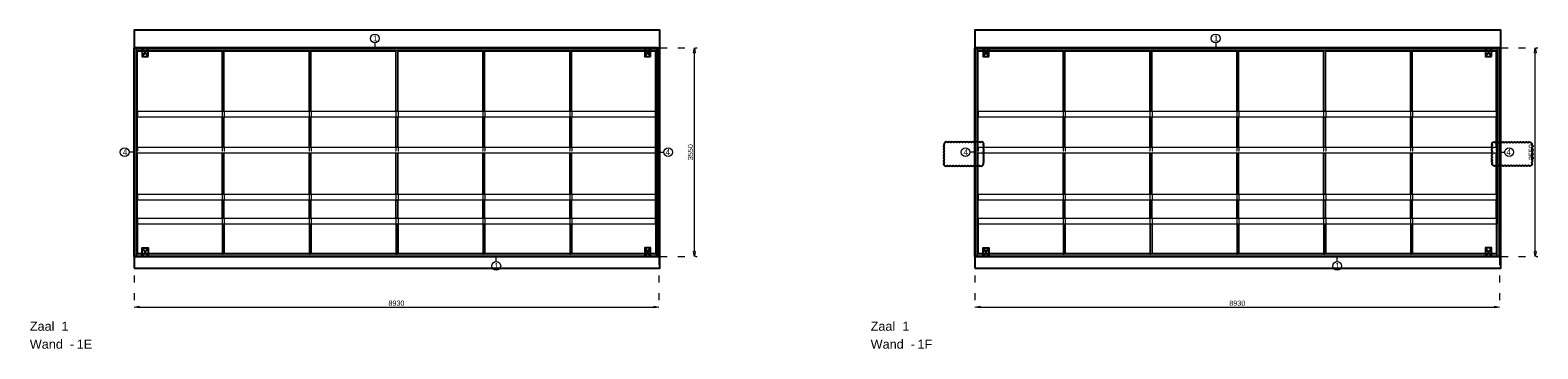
# Model space of a CAD drawing. Header units: millimetres. Extents: x 0 to 331873, y -101826 to 236919.
# Tile 46 of 57: x 223312 to 248968, y 51132 to 56552. Entities that reach past the tile are written whole.
import ezdxf

# ---------------------------------------------------------------- set-up
doc = ezdxf.new("R2010")
doc.units = ezdxf.units.MM
doc.header["$LTSCALE"] = 10
doc.linetypes.add('ACAD_ISO03W100', pattern=[30, 12, -18])
doc.linetypes.add('HIDDEN2', pattern=[0.1875, 0.125, -0.0625])
for name, color, linetype in [('$ dim', 1, 'Continuous'), ('$ symbolen', 8, 'Continuous'), ('$ tekst', 1, 'Continuous'), ('40-h', 221, 'Continuous'), ('^ Bwkundig-bestaand', 250, 'Continuous'), ('DIM-DIM', 7, 'Continuous')]:
    doc.layers.add(name, color=color, linetype=linetype)
for name, color, linetype, lineweight in [('25-Staal-B', 150, 'Continuous', 25), ('40x120', 6, 'Continuous', 0), ('^ 0-Hout', 86, 'Continuous', 0), ('^ 0-Staal', 50, 'Continuous', 0), ('^ 0-Staal-txt', 7, 'Continuous', 0), ('s-horizontaal', 122, 'Continuous', 0)]:
    doc.layers.add(name, color=color, linetype=linetype, lineweight=lineweight)
doc.layers.add('omtrekwand', color=3, linetype='Continuous', plot=False)
doc.layers.get('$ dim').off()
doc.styles.add('Arial', font='arial.ttf')
doc.styles.get("Standard").update_dxf_attribs({"font": 'arial.ttf'})
doc.dimstyles.new('dim-11', dxfattribs={"dimscale": 35, "dimtxt": 2.5, "dimasz": 2.5, "dimexe": 1.25, "dimexo": 0.625, "dimtad": 1, "dimdec": 0, "dimtxsty": 'Arial', "dimblk": 'CLOSEDBLANK', "dimcen": 3, "dimclrd": 252, "dimclre": 252, "dimclrt": 7, "dimadec": 0, "dimazin": 0, "dimtfac": 1, "dimtdec": 0, "dimtmove": 0, "dimatfit": 3, "dimldrblk": 'CLOSEDBLANK', "dimfxl": 1, "dimlwd": 0, "dimlwe": 0, "dimarcsym": 0})

# ---------------------------------------------------------------- blocks, each defined once
blk = doc.blocks.new('kabeldoorvoer')
at = {"layer": '$ symbolen'}
blk.add_lwpolyline([(-150, 0), (0, 0), (0, 100), (-150, 100)], close=True, dxfattribs=at)
blk.add_lwpolyline([(-150, 100), (0, 0), (0, 100), (-150, 0)], dxfattribs=at)
blk = doc.blocks.new('staal_01')
at = {"layer": '^ 0-Staal'}
blk.add_lwpolyline([(0, 82), (0, 0)], dxfattribs=at)
blk.add_circle((0, 157), 74.7, dxfattribs=at)
at = {"layer": '^ 0-Staal', "insert": (-33, 209), "char_height": 100, "attachment_point": 1}
blk.add_mtext_dynamic_manual_height_columns('1', width=136.03, gutter_width=12.5, heights=[0], dxfattribs=at)
blk = doc.blocks.new('staal_01_onder')
at = {"layer": '^ 0-Staal'}
blk.add_lwpolyline([(157857, 52616), (157857, 52699)], dxfattribs=at)
blk.add_circle((157857, 52542), 74.7, dxfattribs=at)
at = {"layer": '^ 0-Staal', "insert": (157824, 52593), "char_height": 100, "attachment_point": 1}
blk.add_mtext_dynamic_manual_height_columns('1', width=136.03, gutter_width=12.5, heights=[0], dxfattribs=at)
blk = doc.blocks.new('stijl')
at = {"layer": '^ 0-Hout'}
for points in [[(0, -1040), (-18, -1040), (-18, 0), (0, 0)], [(0, -1040), (18, -1040), (18, 0), (0, 0)], [(0, -1650), (-18, -1650), (-18, -1140), (0, -1140)], [(0, -1650), (18, -1650), (18, -1140), (0, -1140)], [(0, -2450), (-18, -2450), (-18, -1750), (0, -1750)], [(0, -2450), (18, -2450), (18, -1750), (0, -1750)], [(0, -2860), (-18, -2860), (-18, -2550), (0, -2550)], [(0, -2860), (18, -2860), (18, -2550), (0, -2550)], [(0, -2960), (-18, -2960), (-18, -3470), (0, -3470)], [(0, -2960), (18, -2960), (18, -3470), (0, -3470)]]:
    blk.add_lwpolyline(points, close=True, dxfattribs=at)
at = {"layer": '^ 0-Hout', "linetype": 'HIDDEN2'}
for points in [[(-18, -1040), (-18, -1140)], [(18, -1040), (18, -1140)], [(-18, -1650), (-18, -1750)], [(18, -1650), (18, -1750)], [(-18, -2450), (-18, -2550)], [(18, -2450), (18, -2550)], [(-18, -2860), (-18, -2960)], [(18, -2860), (18, -2960)]]:
    blk.add_lwpolyline(points, dxfattribs=at)
blk = doc.blocks.new('_ClosedBlank')
at = {"color": 0, "linetype": 'ByBlock', "lineweight": -2}
for p, q in [((-1, 0.17), (0, 0)), ((-1, 0.17), (-1, -0.17)), ((0, 0), (-1, -0.17))]:
    blk.add_line(p, q, dxfattribs=at)
blk = doc.blocks.new('*D1034')
at = {"layer": 'Defpoints', "color": 0, "transparency": 16777216}
for p in [(113496, -48985), (122426, -48985), (122426, -49845)]:
    blk.add_point(p, dxfattribs=at)
at = {"layer": 'DIM-DIM', "color": 252, "linetype": 'ACAD_ISO03W100', "lineweight": 0, "transparency": 16777216}
for p, q in [((113496, -49007), (113496, -49889)), ((122426, -49007), (122426, -49889))]:
    blk.add_line(p, q, dxfattribs=at)
at = {"layer": 'DIM-DIM', "color": 252, "lineweight": 0, "transparency": 16777216}
blk.add_line((113583, -49845), (122338, -49845), dxfattribs=at)
at = {"layer": 'DIM-DIM', "color": 252, "lineweight": 0, "transparency": 16777216, "xscale": 87.5, "yscale": 87.5, "zscale": 87.5, "rotation": 180}
blk.add_blockref('_ClosedBlank', (113496, -49845), dxfattribs=at)
at = {"layer": 'DIM-DIM', "color": 252, "lineweight": 0, "transparency": 16777216, "xscale": 87.5, "yscale": 87.5, "zscale": 87.5}
blk.add_blockref('_ClosedBlank', (122426, -49845), dxfattribs=at)
at = {"layer": 'DIM-DIM', "color": 7, "transparency": 16777216, "insert": (117961, -49778), "char_height": 87.5, "attachment_point": 5, "style": 'Arial'}
blk.add_mtext('8930', dxfattribs=at)
blk = doc.blocks.new('*D1035')
at = {"layer": 'Defpoints', "color": 0, "transparency": 16777216}
for p in [(122426, -45435), (123032, -45435), (122426, -48985)]:
    blk.add_point(p, dxfattribs=at)
at = {"layer": 'DIM-DIM', "color": 252, "linetype": 'ACAD_ISO03W100', "lineweight": 0, "transparency": 16777216}
for p, q in [((122448, -45435), (123076, -45435)), ((122448, -48985), (123076, -48985))]:
    blk.add_line(p, q, dxfattribs=at)
at = {"layer": 'DIM-DIM', "color": 252, "lineweight": 0, "transparency": 16777216}
blk.add_line((123032, -48898), (123032, -45523), dxfattribs=at)
at = {"layer": 'DIM-DIM', "color": 252, "lineweight": 0, "transparency": 16777216, "xscale": 87.5, "yscale": 87.5, "zscale": 87.5}
for p, rotation in [((123032, -45435), 90), ((123032, -48985), 270)]:
    blk.add_blockref('_ClosedBlank', p, dxfattribs=dict(at, rotation=rotation))
at = {"layer": 'DIM-DIM', "color": 7, "transparency": 16777216, "insert": (122965, -47210), "char_height": 87.5, "attachment_point": 5, "rotation": 90, "style": 'Arial'}
blk.add_mtext('3550', dxfattribs=at)
blk = doc.blocks.new('*D1036')
at = {"layer": 'Defpoints', "color": 0, "transparency": 16777216}
for p in [(113496, -55121), (122426, -55121), (122426, -55981)]:
    blk.add_point(p, dxfattribs=at)
at = {"layer": 'DIM-DIM', "color": 252, "linetype": 'ACAD_ISO03W100', "lineweight": 0, "transparency": 16777216}
for p, q in [((113496, -55143), (113496, -56025)), ((122426, -55143), (122426, -56025))]:
    blk.add_line(p, q, dxfattribs=at)
at = {"layer": 'DIM-DIM', "color": 252, "lineweight": 0, "transparency": 16777216}
blk.add_line((113583, -55981), (122338, -55981), dxfattribs=at)
at = {"layer": 'DIM-DIM', "color": 252, "lineweight": 0, "transparency": 16777216, "xscale": 87.5, "yscale": 87.5, "zscale": 87.5, "rotation": 180}
blk.add_blockref('_ClosedBlank', (113496, -55981), dxfattribs=at)
at = {"layer": 'DIM-DIM', "color": 252, "lineweight": 0, "transparency": 16777216, "xscale": 87.5, "yscale": 87.5, "zscale": 87.5}
blk.add_blockref('_ClosedBlank', (122426, -55981), dxfattribs=at)
at = {"layer": 'DIM-DIM', "color": 7, "transparency": 16777216, "insert": (117961, -55915), "char_height": 87.5, "attachment_point": 5, "style": 'Arial'}
blk.add_mtext('8930', dxfattribs=at)
blk = doc.blocks.new('*D1037')
at = {"layer": 'Defpoints', "color": 0, "transparency": 16777216}
for p in [(122426, -51571), (123032, -51571), (122426, -55121)]:
    blk.add_point(p, dxfattribs=at)
at = {"layer": 'DIM-DIM', "color": 252, "linetype": 'ACAD_ISO03W100', "lineweight": 0, "transparency": 16777216}
for p, q in [((122448, -51571), (123076, -51571)), ((122448, -55121), (123076, -55121))]:
    blk.add_line(p, q, dxfattribs=at)
at = {"layer": 'DIM-DIM', "color": 252, "lineweight": 0, "transparency": 16777216}
blk.add_line((123032, -55034), (123032, -51659), dxfattribs=at)
at = {"layer": 'DIM-DIM', "color": 252, "lineweight": 0, "transparency": 16777216, "xscale": 87.5, "yscale": 87.5, "zscale": 87.5}
for p, rotation in [((123032, -51571), 90), ((123032, -55121), 270)]:
    blk.add_blockref('_ClosedBlank', p, dxfattribs=dict(at, rotation=rotation))
at = {"layer": 'DIM-DIM', "color": 7, "transparency": 16777216, "insert": (122965, -53346), "char_height": 87.5, "attachment_point": 5, "rotation": 90, "style": 'Arial'}
blk.add_mtext('3550', dxfattribs=at)
blk = doc.blocks.new('1e')
at = {"layer": '25-Staal-B'}
blk.add_lwpolyline([(113495.7, -48985.3), (113495.7, -45435.3), (122425.7, -45435.3), (122425.7, -48985.3)], close=True, dxfattribs=at)
at = {"layer": '^ 0-Staal-txt', "lineweight": 0, "style": 'Arial'}
for s, p in [('Zaal  1', (111722.4, -50247.3)), ('Wand  - ', (111722.4, -50552.1)), ('1E', (112519.6, -50552.1))]:
    blk.add_text(s, height=154.21, dxfattribs=at).set_placement(p)
at = {"layer": 'DIM-DIM'}
dim = blk.add_linear_dim(base=(123032, -45435.3), p1=(122425.7, -48985.3), p2=(122425.7, -45435.3), angle=90, dimstyle='dim-11', dxfattribs=at)
dim.commit()
dim.dimension.update_dxf_attribs({"geometry": '*D1035', "text_midpoint": (122965.4, -47210.3)})
dim = blk.add_linear_dim(base=(122425.7, -49845), p1=(113495.7, -48985.3), p2=(122425.7, -48985.3), dimstyle='dim-11', dxfattribs=at)
dim.commit()
dim.dimension.update_dxf_attribs({"geometry": '*D1034', "text_midpoint": (117960.7, -49778.4)})
blk = doc.blocks.new('1f')
at = {"layer": '25-Staal-B'}
blk.add_lwpolyline([(113495.7, -55121.5), (113495.7, -51571.5), (122425.7, -51571.5), (122425.7, -55121.5)], close=True, dxfattribs=at)
at = {"layer": '^ 0-Staal-txt', "lineweight": 0, "style": 'Arial'}
for s, p in [('Zaal  1', (111722.4, -56383.5)), ('Wand  - ', (111722.4, -56688.3)), ('1F', (112519.6, -56688.3))]:
    blk.add_text(s, height=154.21, dxfattribs=at).set_placement(p)
at = {"layer": 'DIM-DIM'}
dim = blk.add_linear_dim(base=(123032, -51571.5), p1=(122425.7, -55121.5), p2=(122425.7, -51571.5), angle=90, dimstyle='dim-11', dxfattribs=at)
dim.commit()
dim.dimension.update_dxf_attribs({"geometry": '*D1037', "text_midpoint": (122965.4, -53346.5)})
dim = blk.add_linear_dim(base=(122425.7, -55981.2), p1=(113495.7, -55121.5), p2=(122425.7, -55121.5), dimstyle='dim-11', dxfattribs=at)
dim.commit()
dim.dimension.update_dxf_attribs({"geometry": '*D1036', "text_midpoint": (117960.7, -55914.6)})

msp = doc.modelspace()

# ---------------------------------------------------------------- hatches: boundary and pattern name
at = {"layer": '40-h'}
h = msp.add_hatch(dxfattribs=at)
h.set_pattern_fill('DOTS', color=256)
h.paths.add_polyline_path([(225080.2, 52701.52), (225120.2, 52701.52), (225120.2, 56251.52), (225080.2, 56251.52)])
h = msp.add_hatch(dxfattribs=at)
h.set_pattern_fill('DOTS', color=256)
h.paths.add_polyline_path([(233970.2, 56211.52), (233970.2, 56251.52), (225120.2, 56251.52), (225120.2, 56211.52)])
h.paths.add_polyline_path([(234010.2, 52701.52), (233970.2, 52701.52), (233970.2, 56251.52), (234010.2, 56251.52)])
h.paths.add_polyline_path([(233970.2, 52701.52), (233970.2, 52741.52), (225120.2, 52741.52), (225120.2, 52701.52)])
h = msp.add_hatch(dxfattribs=at)
h.set_pattern_fill('DOTS', color=256)
h.paths.add_polyline_path([(239388.49, 52701.52), (239428.49, 52701.52), (239428.49, 56251.52), (239388.49, 56251.52)])
h = msp.add_hatch(dxfattribs=at)
h.set_pattern_fill('DOTS', color=256)
h.paths.add_polyline_path([(248278.49, 56211.52), (248278.49, 56251.52), (239428.49, 56251.52), (239428.49, 56211.52)])
h = msp.add_hatch(dxfattribs=at)
h.set_pattern_fill('DOTS', color=256)
h.set_pattern_definition([(0, (-20, 0), (0.79375, 1.5875), [0, -1.5875])])
h.paths.add_polyline_path([(248318.49, 52701.52), (248278.49, 52701.52), (248278.49, 56251.52), (248318.49, 56251.52)])
h = msp.add_hatch(dxfattribs=at)
h.set_pattern_fill('DOTS', color=256)
h.paths.add_polyline_path([(248278.49, 52701.52), (248278.49, 52741.52), (239428.49, 52741.52), (239428.49, 52701.52)])

# ---------------------------------------------------------------- linework, layer by layer
at = {"layer": '$ tekst'}
for points in [[(239529.39, 54638.34, 0.52056705), (239479.39, 54638.34, 0.52056705), (239429.39, 54638.34, 0.52056705), (239379.39, 54638.34, 0.52056705), (239329.39, 54638.34, 0.52056705), (239279.39, 54638.34, 0.52056705), (239229.39, 54638.34, 0.52056705), (239179.39, 54638.34, 0.52056705), (239129.39, 54638.34, 0.52056705), (239079.39, 54638.34, 0.52056705), (239029.39, 54638.34, 0.52056705), (238979.39, 54638.34, 0.52056705), (238929.39, 54638.34, 0.52056705), (238879.39, 54638.34, 0.52056705), (238867.38, 54600.34, 0.52056705), (238867.38, 54550.34, 0.52056705), (238867.38, 54500.34, 0.52056705), (238867.38, 54450.34, 0.52056705), (238867.38, 54400.34, 0.52056705), (238867.38, 54350.34, 0.52056705), (238867.38, 54300.34, 0.52056705), (238869.76, 54252.72, 0.52056705), (238919.76, 54252.72, 0.52056705), (238969.76, 54252.72, 0.52056705), (239019.76, 54252.72, 0.52056705), (239069.76, 54252.72, 0.52056705), (239119.76, 54252.72, 0.52056705), (239169.76, 54252.72, 0.52056705), (239219.76, 54252.72, 0.52056705), (239269.76, 54252.72, 0.52056705), (239319.76, 54252.72, 0.52056705), (239369.76, 54252.72, 0.52056705), (239419.76, 54252.72, 0.52056705), (239469.76, 54252.72, 0.52056705), (239519.76, 54252.72, 0.52056705), (239529.39, 54293.09, 0.52056705), (239529.39, 54343.09, 0.52056705), (239529.39, 54393.09, 0.52056705), (239529.39, 54443.09, 0.52056705), (239529.39, 54493.09, 0.52056705), (239529.39, 54543.09, 0.52056705), (239529.39, 54593.09, 0.52056705)], [(248197.59, 54638.34, -0.52056705), (248247.59, 54638.34, -0.52056705), (248297.59, 54638.34, -0.52056705), (248347.59, 54638.34, -0.52056705), (248397.59, 54638.34, -0.52056705), (248447.59, 54638.34, -0.52056705), (248497.59, 54638.34, -0.52056705), (248547.59, 54638.34, -0.52056705), (248597.59, 54638.34, -0.52056705), (248647.59, 54638.34, -0.52056705), (248697.59, 54638.34, -0.52056705), (248747.59, 54638.34, -0.52056705), (248797.59, 54638.34, -0.52056705), (248847.59, 54638.34, -0.52056705), (248859.59, 54600.34, -0.52056705), (248859.59, 54550.34, -0.52056705), (248859.59, 54500.34, -0.52056705), (248859.59, 54450.34, -0.52056705), (248859.59, 54400.34, -0.52056705), (248859.59, 54350.34, -0.52056705), (248859.59, 54300.34, -0.52056705), (248857.22, 54252.72, -0.52056705), (248807.22, 54252.72, -0.52056705), (248757.22, 54252.72, -0.52056705), (248707.22, 54252.72, -0.52056705), (248657.22, 54252.72, -0.52056705), (248607.22, 54252.72, -0.52056705), (248557.22, 54252.72, -0.52056705), (248507.22, 54252.72, -0.52056705), (248457.22, 54252.72, -0.52056705), (248407.22, 54252.72, -0.52056705), (248357.22, 54252.72, -0.52056705), (248307.22, 54252.72, -0.52056705), (248257.22, 54252.72, -0.52056705), (248207.22, 54252.72, -0.52056705), (248197.59, 54293.09, -0.52056705), (248197.59, 54343.09, -0.52056705), (248197.59, 54393.09, -0.52056705), (248197.59, 54443.09, -0.52056705), (248197.59, 54493.09, -0.52056705), (248197.59, 54543.09, -0.52056705), (248197.59, 54593.09, -0.52056705)]]:
    msp.add_lwpolyline(points, format="xyb", close=True, dxfattribs=at)
at = {"layer": '40x120'}
for points in [[(225080.2, 52701.52), (225120.2, 52701.52), (225120.2, 56251.52), (225080.2, 56251.52)], [(225080.2, 52701.52), (225120.2, 52701.52), (225120.2, 56251.52), (225080.2, 56251.52)], [(233970.2, 56211.52), (233970.2, 56251.52), (225120.2, 56251.52), (225120.2, 56211.52)], [(234010.2, 52701.52), (233970.2, 52701.52), (233970.2, 56251.52), (234010.2, 56251.52)], [(234010.2, 52701.52), (233970.2, 52701.52), (233970.2, 56251.52), (234010.2, 56251.52)], [(239388.49, 52701.52), (239428.49, 52701.52), (239428.49, 56251.52), (239388.49, 56251.52)], [(239388.49, 52701.52), (239428.49, 52701.52), (239428.49, 56251.52), (239388.49, 56251.52)], [(248278.49, 56211.52), (248278.49, 56251.52), (239428.49, 56251.52), (239428.49, 56211.52)], [(248318.49, 52701.52), (248278.49, 52701.52), (248278.49, 56251.52), (248318.49, 56251.52)], [(248318.49, 52701.52), (248278.49, 52701.52), (248278.49, 56251.52), (248318.49, 56251.52)], [(233970.2, 52701.52), (233970.2, 52741.52), (225120.2, 52741.52), (225120.2, 52701.52)], [(248278.49, 52701.52), (248278.49, 52741.52), (239428.49, 52741.52), (239428.49, 52701.52)]]:
    msp.add_lwpolyline(points, close=True, dxfattribs=at)
at = {"layer": '^ 0-Hout'}
for points in [[(225120.2, 55171.52), (225138.2, 55171.52), (225138.2, 56211.52), (225120.2, 56211.52)], [(226580.54, 56193.52), (226580.54, 56211.52), (225138.2, 56211.52), (225138.2, 56193.52)], [(228058.87, 56193.52), (228058.87, 56211.52), (226616.54, 56211.52), (226616.54, 56193.52)], [(229537.2, 56193.52), (229537.2, 56211.52), (228094.87, 56211.52), (228094.87, 56193.52)], [(231015.54, 56193.52), (231015.54, 56211.52), (229573.2, 56211.52), (229573.2, 56193.52)], [(232493.87, 56193.52), (232493.87, 56211.52), (231051.54, 56211.52), (231051.54, 56193.52)], [(233952.2, 56193.52), (233952.2, 56211.52), (232529.87, 56211.52), (232529.87, 56193.52)], [(233970.2, 55171.52), (233952.2, 55171.52), (233952.2, 56211.52), (233970.2, 56211.52)], [(239428.49, 55171.52), (239446.49, 55171.52), (239446.49, 56211.52), (239428.49, 56211.52)], [(240888.82, 56193.52), (240888.82, 56211.52), (239446.49, 56211.52), (239446.49, 56193.52)], [(242367.15, 56193.52), (242367.15, 56211.52), (240924.82, 56211.52), (240924.82, 56193.52)], [(243845.49, 56193.52), (243845.49, 56211.52), (242403.15, 56211.52), (242403.15, 56193.52)], [(245323.82, 56193.52), (245323.82, 56211.52), (243881.49, 56211.52), (243881.49, 56193.52)], [(246802.15, 56193.52), (246802.15, 56211.52), (245359.82, 56211.52), (245359.82, 56193.52)], [(248260.49, 56193.52), (248260.49, 56211.52), (246838.15, 56211.52), (246838.15, 56193.52)], [(248278.49, 55171.52), (248260.49, 55171.52), (248260.49, 56211.52), (248278.49, 56211.52)], [(225120.2, 54561.52), (225138.2, 54561.52), (225138.2, 55071.52), (225120.2, 55071.52)], [(233970.2, 54561.52), (233952.2, 54561.52), (233952.2, 55071.52), (233970.2, 55071.52)], [(239428.49, 54561.52), (239446.49, 54561.52), (239446.49, 55071.52), (239428.49, 55071.52)], [(248278.49, 54561.52), (248260.49, 54561.52), (248260.49, 55071.52), (248278.49, 55071.52)], [(225120.2, 53761.52), (225138.2, 53761.52), (225138.2, 54461.52), (225120.2, 54461.52)], [(233970.2, 53761.52), (233952.2, 53761.52), (233952.2, 54461.52), (233970.2, 54461.52)], [(239428.49, 53761.52), (239446.49, 53761.52), (239446.49, 54461.52), (239428.49, 54461.52)], [(248278.49, 53761.52), (248260.49, 53761.52), (248260.49, 54461.52), (248278.49, 54461.52)], [(225120.2, 53351.52), (225138.2, 53351.52), (225138.2, 53661.52), (225120.2, 53661.52)], [(233970.2, 53351.52), (233952.2, 53351.52), (233952.2, 53661.52), (233970.2, 53661.52)], [(239428.49, 53351.52), (239446.49, 53351.52), (239446.49, 53661.52), (239428.49, 53661.52)], [(248278.49, 53351.52), (248260.49, 53351.52), (248260.49, 53661.52), (248278.49, 53661.52)], [(225120.2, 53251.52), (225138.2, 53251.52), (225138.2, 52741.52), (225120.2, 52741.52)], [(233970.2, 53251.52), (233952.2, 53251.52), (233952.2, 52741.52), (233970.2, 52741.52)], [(239428.49, 53251.52), (239446.49, 53251.52), (239446.49, 52741.52), (239428.49, 52741.52)], [(248278.49, 53251.52), (248260.49, 53251.52), (248260.49, 52741.52), (248278.49, 52741.52)], [(226580.54, 52759.52), (226580.54, 52741.52), (225138.2, 52741.52), (225138.2, 52759.52)], [(228058.87, 52759.52), (228058.87, 52741.52), (226616.54, 52741.52), (226616.54, 52759.52)], [(229537.2, 52759.52), (229537.2, 52741.52), (228094.87, 52741.52), (228094.87, 52759.52)], [(231015.54, 52759.52), (231015.54, 52741.52), (229573.2, 52741.52), (229573.2, 52759.52)], [(232493.87, 52759.52), (232493.87, 52741.52), (231051.54, 52741.52), (231051.54, 52759.52)], [(233952.2, 52759.52), (233952.2, 52741.52), (232529.87, 52741.52), (232529.87, 52759.52)], [(240888.82, 52759.52), (240888.82, 52741.52), (239446.49, 52741.52), (239446.49, 52759.52)], [(242367.15, 52759.52), (242367.15, 52741.52), (240924.82, 52741.52), (240924.82, 52759.52)], [(243845.49, 52759.52), (243845.49, 52741.52), (242403.15, 52741.52), (242403.15, 52759.52)], [(245323.82, 52759.52), (245323.82, 52741.52), (243881.49, 52741.52), (243881.49, 52759.52)], [(246802.15, 52759.52), (246802.15, 52741.52), (245359.82, 52741.52), (245359.82, 52759.52)], [(248260.49, 52759.52), (248260.49, 52741.52), (246838.15, 52741.52), (246838.15, 52759.52)]]:
    msp.add_lwpolyline(points, close=True, dxfattribs=at)
at = {"layer": '^ 0-Hout', "linetype": 'HIDDEN2'}
for points in [[(225138.2, 55171.52), (225138.2, 55071.52)], [(233952.2, 55171.52), (233952.2, 55071.52)], [(239446.49, 55171.52), (239446.49, 55071.52)], [(248260.49, 55171.52), (248260.49, 55071.52)], [(225138.2, 54561.52), (225138.2, 54461.52)], [(233952.2, 54561.52), (233952.2, 54461.52)], [(239446.49, 54561.52), (239446.49, 54461.52)], [(248260.49, 54561.52), (248260.49, 54461.52)], [(225138.2, 53761.52), (225138.2, 53661.52)], [(233952.2, 53761.52), (233952.2, 53661.52)], [(239446.49, 53761.52), (239446.49, 53661.52)], [(248260.49, 53761.52), (248260.49, 53661.52)], [(225138.2, 53351.52), (225138.2, 53251.52)], [(233952.2, 53351.52), (233952.2, 53251.52)], [(239446.49, 53351.52), (239446.49, 53251.52)], [(248260.49, 53351.52), (248260.49, 53251.52)]]:
    msp.add_lwpolyline(points, dxfattribs=at)
at = {"layer": '^ 0-Staal'}
for points in [[(225077.2, 52698.52), (225080.2, 52698.52), (225080.2, 56254.52), (225077.2, 56254.52)], [(225080.2, 56254.52), (234010.2, 56254.52), (234010.2, 56251.52), (225080.2, 56251.52)], [(234013.2, 52698.52), (234010.2, 52698.52), (234010.2, 56254.52), (234013.2, 56254.52)], [(239385.49, 52698.52), (239388.49, 52698.52), (239388.49, 56254.52), (239385.49, 56254.52)], [(239388.49, 56254.52), (248318.49, 56254.52), (248318.49, 56251.52), (239388.49, 56251.52)], [(248321.49, 52698.52), (248318.49, 52698.52), (248318.49, 56254.52), (248321.49, 56254.52)], [(234010.2, 52701.52), (225080.2, 52701.52), (225080.2, 52698.52), (234010.2, 52698.52)], [(248318.49, 52701.52), (239388.49, 52701.52), (239388.49, 52698.52), (248318.49, 52698.52)]]:
    msp.add_lwpolyline(points, close=True, dxfattribs=at)
for points in [[(225077.2, 54476.52), (224994.97, 54476.52)], [(234013.2, 54476.52), (234095.43, 54476.52)], [(239385.49, 54476.52), (239303.26, 54476.52)], [(248321.49, 54476.52), (248403.72, 54476.52)]]:
    msp.add_lwpolyline(points, dxfattribs=at)
for centre in [(224920.32, 54476.52), (234170.09, 54476.52), (239228.61, 54476.52), (248478.37, 54476.52)]:
    msp.add_circle(centre, 74.65, dxfattribs=at)
at = {"layer": '^ Bwkundig-bestaand', "color": 253}
for points in [[(225080.2, 52501.52), (234030.2, 52501.52), (234030.2, 56551.52), (225080.2, 56551.52)], [(239388.49, 52501.52), (248338.49, 52501.52), (248338.49, 56551.52), (239388.49, 56551.52)]]:
    msp.add_lwpolyline(points, close=True, dxfattribs=at)
at = {"layer": 'omtrekwand'}
for points in [[(225080.2, 52701.52), (233990.2, 52701.52), (233990.2, 56251.52), (225080.2, 56251.52)], [(239388.49, 52701.52), (248318.49, 52701.52), (248318.49, 56251.52), (239388.49, 56251.52)]]:
    msp.add_lwpolyline(points, close=True, dxfattribs=at)
at = {"layer": 's-horizontaal'}
for points in [[(225120.2, 55171.52), (233950.2, 55171.52), (233950.2, 55071.52), (225120.2, 55071.52)], [(239428.49, 55171.52), (248278.49, 55171.52), (248278.49, 55071.52), (239428.49, 55071.52)], [(225120.2, 54561.52), (233950.2, 54561.52), (233950.2, 54461.52), (225120.2, 54461.52)], [(239428.49, 54561.52), (248278.49, 54561.52), (248278.49, 54461.52), (239428.49, 54461.52)], [(225120.2, 53761.52), (233950.2, 53761.52), (233950.2, 53661.52), (225120.2, 53661.52)], [(239428.49, 53761.52), (248278.49, 53761.52), (248278.49, 53661.52), (239428.49, 53661.52)], [(225120.2, 53351.52), (233950.2, 53351.52), (233950.2, 53251.52), (225120.2, 53251.52)], [(239428.49, 53351.52), (248278.49, 53351.52), (248278.49, 53251.52), (239428.49, 53251.52)]]:
    msp.add_lwpolyline(points, close=True, dxfattribs=at)

# ---------------------------------------------------------------- block references
at = {"layer": '$ dim'}
for p in [(226598.54, 56211.52), (228076.87, 56211.52), (229555.2, 56211.52), (231033.54, 56211.52), (232511.87, 56211.52), (240906.82, 56211.52), (242385.15, 56211.52), (243863.49, 56211.52), (245341.82, 56211.52), (246820.15, 56211.52)]:
    msp.add_blockref('stijl', p, dxfattribs=at)
at = {"layer": '$ symbolen'}
for p, rotation in [((225320.2, 56251.52), 90), ((233870.2, 56251.52), 90.00000000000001), ((239628.49, 56251.52), 90), ((248178.49, 56251.52), 90.00000000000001), ((233870.2, 52851.52), 90.00000000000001), ((248178.49, 52851.52), 90.00000000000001)]:
    msp.add_blockref('kabeldoorvoer', p, dxfattribs=dict(at, rotation=rotation))
at = {"layer": '$ symbolen', "xscale": -1, "rotation": 270}
for p in [(225220.2, 52851.52), (239528.49, 52851.52)]:
    msp.add_blockref('kabeldoorvoer', p, dxfattribs=at)
at = {"layer": '^ 0-Staal'}
for name, p in [('staal_01', (229177.87, 56254.52)), ('staal_01', (243486.15, 56254.52)), ('staal_01_onder', (73387.41, 0)), ('staal_01_onder', (87695.69, 0))]:
    msp.add_blockref(name, p, dxfattribs=at)
at = {"layer": 'DIM-DIM'}
for name, p in [('1e', (111584.48, 101686.8)), ('1f', (125892.77, 107823))]:
    msp.add_blockref(name, p, dxfattribs=at)

# ---------------------------------------------------------------- texts
at = {"layer": '^ 0-Staal', "char_height": 100}
for insert, attachment_point in [((224887.19, 54528.33), 1), ((234203.22, 54528.33), 3), ((239195.47, 54528.33), 1), ((248511.5, 54528.33), 3)]:
    msp.add_mtext_dynamic_manual_height_columns('4', width=136.0341, gutter_width=12.5, heights=[0], dxfattribs=dict(at, insert=insert, attachment_point=attachment_point))

doc.saveas('drawing.dxf')
